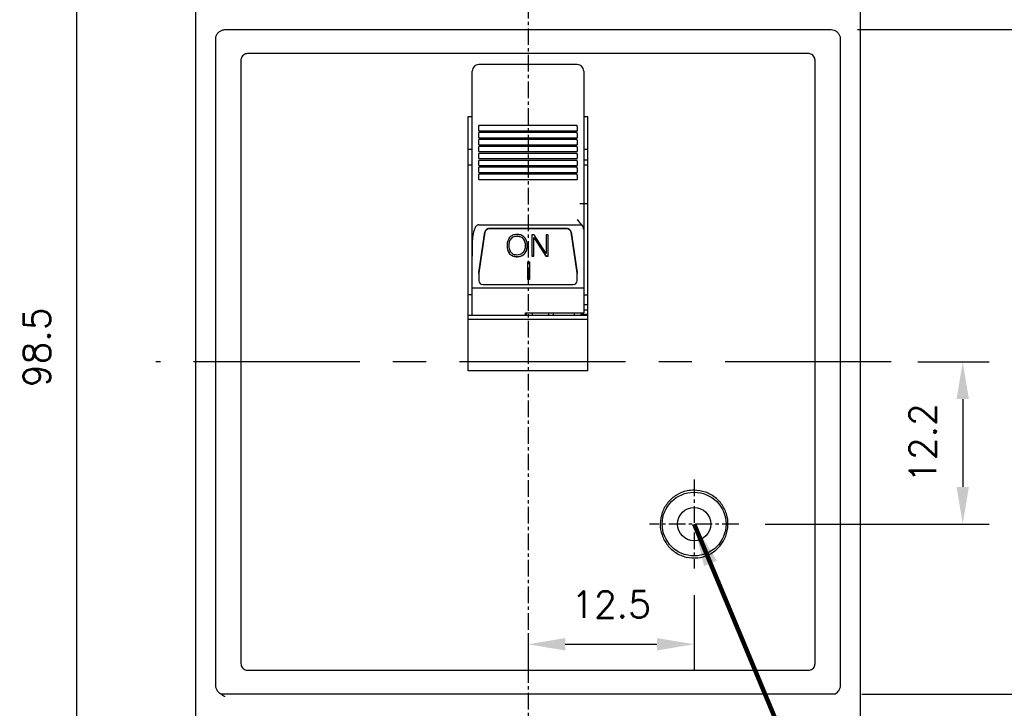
# Model space of a CAD drawing. Extents: x -26 to 1050, y -162 to 594.
# Tile 7 of 24: x 236 to 310, y 384 to 436. Entities that reach past the tile are written whole.
import ezdxf

# ---------------------------------------------------------------- set-up
doc = ezdxf.new("R2010")
doc.units = 0
doc.header["$MEASUREMENT"] = 0
doc.linetypes.add('CENTER', pattern=[2, 1.25, -0.25, 0.25, -0.25])
doc.layers.get('0').update_dxf_attribs({"linetype": 'CONTINUOUS'})
doc.layers.add('cen', color=1, linetype='CENTER')
doc.layers.add('di', color=3, linetype='CONTINUOUS')
doc.styles.add('KIM', font='ROMANS.shx', dxfattribs={"height": 5, "bigfont": 'GSG1.shx'})
doc.styles.get("Standard").update_dxf_attribs({"font": 'romans.shx', "height": 2, "bigfont": 'hgs.shx'})
doc.dimstyles.get("Standard").update_dxf_attribs({"dimscale": 0, "dimtxt": 2, "dimasz": 2, "dimexe": 0.5, "dimexo": 0.5, "dimgap": 1, "dimtad": 1, "dimdsep": 46, "dimtxsty": 'Standard', "dimcen": 0, "dimclrd": 3, "dimclre": 3, "dimclrt": 3, "dimadec": 0, "dimazin": 2, "dimtp": 0.1, "dimtm": 0.1, "dimtfac": 1, "dimtmove": 0, "dimatfit": 3, "dimfxl": 0, "dimtolj": 1, "dimarcsym": 0})
doc.dimstyles.new('STANDARD$0', dxfattribs={"dimtxt": 5, "dimasz": 5, "dimexe": 1, "dimexo": 2, "dimgap": 2, "dimtad": 1, "dimdec": 4, "dimzin": 12, "dimdsep": 46, "dimtxsty": 'KIM', "dimcen": -1, "dimdle": 0.1, "dimadec": 0, "dimazin": 0, "dimtfac": 1, "dimtdec": 4, "dimtmove": 0, "dimatfit": 3, "dimfxl": 0, "dimtolj": 1, "dimtzin": 0, "dimarcsym": 0})

# ---------------------------------------------------------------- blocks, each defined once
blk = doc.blocks.new('*D269')
at = {"layer": 'di'}
for p, q in [((247.617, 460.379), (237.854, 460.379)), ((239.854, 457.579), (239.854, 364.579)), ((271.817, 361.779), (237.854, 361.779))]:
    blk.add_line(p, q, dxfattribs=at)
for points in [[(239.388, 457.579), (240.321, 457.579), (239.854, 460.379)], [(239.388, 364.579), (240.321, 364.579), (239.854, 361.779)]]:
    blk.add_solid(points, dxfattribs=at)
at = {"layer": 'di', "insert": (236.854, 411.479), "char_height": 2, "attachment_point": 5, "rotation": 90}
blk.add_mtext('\\A1;98.5', dxfattribs=at)
blk = doc.blocks.new('*D270')
at = {"layer": 'di'}
for p, q in [((298.617, 435.379), (318.528, 435.379)), ((316.528, 432.579), (316.528, 388.179)), ((298.931, 385.379), (318.528, 385.379))]:
    blk.add_line(p, q, dxfattribs=at)
for points in [[(316.061, 432.579), (316.994, 432.579), (316.528, 435.379)], [(316.061, 388.179), (316.994, 388.179), (316.528, 385.379)]]:
    blk.add_solid(points, dxfattribs=at)
at = {"layer": 'di', "insert": (313.528, 410.379), "char_height": 2, "attachment_point": 5, "rotation": 90}
blk.add_mtext('\\A1;50', dxfattribs=at)
blk = doc.blocks.new('*D271')
at = {"layer": 'di'}
for p, q in [((291.593, 450.379), (338.528, 450.379)), ((336.528, 447.579), (336.528, 373.179)), ((291.593, 370.379), (338.528, 370.379))]:
    blk.add_line(p, q, dxfattribs=at)
for points in [[(336.061, 447.579), (336.994, 447.579), (336.528, 450.379)], [(336.061, 373.179), (336.994, 373.179), (336.528, 370.379)]]:
    blk.add_solid(points, dxfattribs=at)
at = {"layer": 'di', "insert": (333.528, 410.379), "char_height": 2, "attachment_point": 5, "rotation": 90}
blk.add_mtext('\\A1;80', dxfattribs=at)
blk = doc.blocks.new('*D272')
at = {"layer": 'di'}
for p, q in [((300.117, 442.379), (328.528, 442.379)), ((326.528, 439.579), (326.528, 381.179)), ((300.117, 378.379), (328.528, 378.379))]:
    blk.add_line(p, q, dxfattribs=at)
for points in [[(326.061, 439.579), (326.994, 439.579), (326.528, 442.379)], [(326.061, 381.179), (326.994, 381.179), (326.528, 378.379)]]:
    blk.add_solid(points, dxfattribs=at)
at = {"layer": 'di', "insert": (323.528, 410.379), "char_height": 2, "attachment_point": 5, "rotation": 90}
blk.add_mtext('\\A1;64', dxfattribs=at)
blk = doc.blocks.new('*D273')
at = {"layer": 'di'}
for p, q in [((279.171, 452.379), (348.528, 452.379)), ((346.528, 449.579), (346.528, 371.179)), ((279.093, 368.379), (348.528, 368.379))]:
    blk.add_line(p, q, dxfattribs=at)
for points in [[(346.061, 449.579), (346.994, 449.579), (346.528, 452.379)], [(346.061, 371.179), (346.994, 371.179), (346.528, 368.379)]]:
    blk.add_solid(points, dxfattribs=at)
at = {"layer": 'di', "insert": (343.528, 410.379), "char_height": 2, "attachment_point": 5, "rotation": 90}
blk.add_mtext('\\A1;84', dxfattribs=at)
blk = doc.blocks.new('*D274')
at = {"layer": 'di'}
for p, q in [((303.154, 410.379), (308.528, 410.379)), ((306.528, 407.579), (306.528, 400.979)), ((291.671, 398.179), (308.528, 398.179))]:
    blk.add_line(p, q, dxfattribs=at)
for points in [[(306.061, 407.579), (306.994, 407.579), (306.528, 410.379)], [(306.061, 400.979), (306.994, 400.979), (306.528, 398.179)]]:
    blk.add_solid(points, dxfattribs=at)
at = {"layer": 'di', "insert": (303.528, 404.279), "char_height": 2, "attachment_point": 5, "rotation": 90}
blk.add_mtext('\\A1;12.2', dxfattribs=at)
blk = doc.blocks.new('*D275')
at = {"layer": 'di'}
for p, q in [((286.317, 392.824), (286.317, 387.136)), ((273.817, 389.904), (273.817, 387.136)), ((276.617, 389.136), (283.517, 389.136))]:
    blk.add_line(p, q, dxfattribs=at)
for points in [[(276.617, 389.603), (276.617, 388.669), (273.817, 389.136)], [(283.517, 389.603), (283.517, 388.669), (286.317, 389.136)]]:
    blk.add_solid(points, dxfattribs=at)
at = {"layer": 'di', "insert": (280.067, 392.136), "char_height": 2, "attachment_point": 5}
blk.add_mtext('\\A1;12.5', dxfattribs=at)

msp = doc.modelspace()

# ---------------------------------------------------------------- linework, layer by layer
for p, q in [((248.817, 379.079), (248.817, 441.679)), ((298.817, 441.679), (298.817, 379.079)), ((251.017, 435.379), (296.617, 435.379)), ((250.317, 434.493), (250.317, 434.678)), ((250.317, 386.265), (250.317, 434.493)), ((297.317, 434.678), (297.317, 434.493)), ((297.317, 434.493), (297.317, 386.265)), ((294.917, 433.579), (252.717, 433.579)), ((252.217, 433.079), (252.217, 387.679)), ((277.517, 432.756), (270.117, 432.756)), ((295.417, 387.679), (295.417, 433.079)), ((269.617, 431.482), (269.617, 432.256)), ((278.017, 432.256), (278.017, 431.482)), ((269.617, 430.988), (269.617, 431.482)), ((278.017, 431.482), (278.017, 430.988)), ((269.617, 428.679), (269.617, 430.988)), ((278.017, 430.988), (278.017, 428.679)), ((269.317, 428.844), (269.617, 428.844)), ((269.317, 409.719), (269.317, 428.844)), ((269.617, 422.801), (269.617, 428.679)), ((278.017, 428.844), (278.317, 428.844)), ((278.017, 428.679), (278.017, 422.801)), ((278.317, 409.719), (278.317, 428.844)), ((277.517, 428.156), (270.117, 428.156)), ((270.117, 428.099), (270.117, 428.156)), ((270.117, 427.77), (270.117, 428.099)), ((270.117, 427.77), (277.517, 427.77)), ((277.517, 427.634), (270.117, 427.634)), ((270.117, 427.576), (270.117, 427.634)), ((270.117, 427.247), (270.117, 427.576)), ((277.517, 428.099), (277.517, 428.156)), ((277.517, 428.099), (277.517, 427.77)), ((277.517, 427.576), (277.517, 427.634)), ((277.517, 427.576), (277.517, 427.247)), ((270.117, 427.247), (277.517, 427.247)), ((277.517, 427.111), (270.117, 427.111)), ((270.117, 427.054), (270.117, 427.111)), ((270.117, 426.725), (270.117, 427.054)), ((277.517, 427.054), (277.517, 427.111)), ((277.517, 427.054), (277.517, 426.725)), ((269.617, 426.352), (269.317, 426.352)), ((270.117, 426.725), (277.517, 426.725)), ((277.517, 426.588), (270.117, 426.588)), ((270.117, 426.531), (270.117, 426.588)), ((270.117, 426.202), (270.117, 426.531)), ((270.117, 426.202), (277.517, 426.202)), ((277.517, 426.066), (270.117, 426.066)), ((270.117, 426.008), (270.117, 426.066)), ((270.117, 425.68), (270.117, 426.008)), ((277.517, 426.531), (277.517, 426.588)), ((277.517, 426.531), (277.517, 426.202)), ((277.517, 426.008), (277.517, 426.066)), ((277.517, 426.008), (277.517, 425.68)), ((278.317, 426.352), (278.017, 426.352)), ((270.117, 425.68), (277.517, 425.68)), ((277.517, 425.543), (270.117, 425.543)), ((270.117, 425.486), (270.117, 425.543)), ((270.117, 425.157), (270.117, 425.486)), ((277.517, 425.486), (277.517, 425.543)), ((277.517, 425.486), (277.517, 425.157)), ((278.317, 425.549), (278.017, 425.549)), ((269.617, 425.179), (269.317, 425.179)), ((270.117, 425.157), (277.517, 425.157)), ((277.517, 425.021), (270.117, 425.021)), ((270.117, 424.963), (270.117, 425.021)), ((270.117, 424.634), (270.117, 424.963)), ((270.117, 424.634), (277.517, 424.634)), ((277.517, 424.963), (277.517, 425.021)), ((277.517, 424.963), (277.517, 424.634)), ((278.317, 425.179), (278.017, 425.179)), ((277.517, 424.498), (270.117, 424.498)), ((270.117, 424.44), (270.117, 424.498)), ((270.117, 424.112), (270.117, 424.44)), ((270.117, 424.112), (277.517, 424.112)), ((277.517, 424.44), (277.517, 424.498)), ((277.517, 424.44), (277.517, 424.112)), ((269.617, 422.439), (269.617, 422.801)), ((269.617, 422.108), (269.617, 422.439)), ((278.017, 422.801), (278.017, 422.439)), ((278.017, 422.439), (278.017, 422.108)), ((269.617, 421.011), (269.617, 422.108)), ((278.317, 422.279), (277.717, 422.279)), ((278.017, 422.108), (278.017, 420.331)), ((269.617, 418.325), (269.617, 421.011)), ((270.117, 420.702), (277.86, 420.702)), ((270.12, 417.108), (270.58, 420.172)), ((270.58, 420.141), (270.12, 417.078)), ((276.756, 420.417), (270.877, 420.417)), ((276.756, 420.386), (270.877, 420.386)), ((277.053, 420.172), (277.514, 417.108)), ((277.514, 417.078), (277.053, 420.141)), ((278.017, 420.331), (278.017, 415.947)), ((272.548, 419.668), (272.548, 419.652)), ((273.003, 419.857), (273.003, 419.842)), ((273.448, 419.672), (273.448, 419.657)), ((274.276, 419.947), (274.11, 419.947)), ((274.11, 419.947), (274.11, 418.334)), ((274.264, 419.748), (275.171, 418.349)), ((274.264, 419.748), (274.264, 419.732)), ((274.264, 418.334), (274.264, 419.732)), ((274.264, 419.732), (275.171, 418.334)), ((275.188, 418.539), (274.276, 419.947)), ((275.341, 419.947), (275.188, 419.947)), ((275.188, 419.947), (275.188, 418.539)), ((275.341, 418.334), (275.341, 419.947)), ((272.394, 419.143), (272.394, 419.127)), ((273.604, 419.143), (273.604, 419.127)), ((269.617, 415.947), (269.617, 418.325)), ((272.434, 418.528), (272.434, 418.512)), ((272.999, 418.309), (272.999, 418.294)), ((273.552, 418.519), (273.552, 418.504)), ((273.813, 417.912), (273.94, 417.912)), ((273.813, 416.57), (273.813, 417.912)), ((273.94, 417.912), (273.94, 416.57)), ((274.11, 418.349), (274.264, 418.349)), ((274.11, 418.334), (274.264, 418.334)), ((275.171, 418.349), (275.341, 418.349)), ((275.171, 418.349), (275.171, 418.334)), ((275.171, 418.334), (275.341, 418.334)), ((270.117, 417.037), (270.117, 417.068)), ((270.117, 417.037), (270.117, 416.487)), ((273.94, 416.586), (273.813, 416.586)), ((273.94, 416.57), (273.813, 416.57)), ((277.517, 417.068), (277.517, 417.037)), ((277.517, 416.487), (277.517, 417.037)), ((269.617, 415.947), (278.017, 415.947)), ((269.617, 413.879), (269.617, 415.947)), ((270.417, 416.201), (277.217, 416.201)), ((278.017, 415.947), (278.017, 414.071)), ((269.617, 415.424), (269.317, 415.424)), ((278.017, 415.424), (278.317, 415.424)), ((278.317, 414.679), (278.017, 414.679)), ((278.317, 414.279), (278.017, 414.279)), ((278.317, 413.879), (269.317, 413.879)), ((278.317, 413.579), (269.317, 413.579)), ((273.617, 414.071), (278.017, 414.071)), ((273.617, 413.879), (273.617, 414.071)), ((273.667, 414.071), (273.667, 413.919)), ((273.667, 413.879), (273.667, 413.919)), ((274.167, 413.879), (274.167, 414.071)), ((275.367, 414.071), (275.367, 413.879)), ((275.717, 414.071), (275.717, 413.879)), ((277.317, 413.879), (277.317, 414.071)), ((277.817, 414.071), (277.817, 413.979)), ((277.817, 413.879), (277.817, 413.979)), ((277.817, 413.979), (278.317, 413.979)), ((278.317, 409.719), (269.317, 409.719)), ((252.717, 387.179), (294.917, 387.179)), ((250.317, 386.088), (250.317, 386.265)), ((250.317, 386.068), (250.317, 386.088)), ((297.317, 386.265), (297.317, 386.088)), ((297.317, 386.088), (297.317, 386.068)), ((296.931, 385.379), (250.702, 385.379))]:
    msp.add_line(p, q)
for radius in [2.4, 1.25]:
    msp.add_circle((286.317, 398.179), radius)
for centre, radius, start, end in [((270.117, 432.256), 0.5, 90, 180), ((277.517, 432.256), 0.5, 0, 90), ((270.871, 420.122), 0.296, 88.87159, 170.16317), ((270.871, 420.091), 0.296, 88.87169, 170.16306), ((276.762, 420.122), 0.296, 9.83709, 91.12815), ((276.762, 420.091), 0.296, 9.8372, 91.12804), ((270.388, 417.068), 0.272, 171.4541, 179.99771), ((270.388, 417.037), 0.272, 171.45384, 179.99777), ((270.409, 416.494), 0.293, 181.47315, 271.4007), ((277.224, 416.494), 0.293, 268.59912, 358.52685), ((277.245, 417.068), 0.271, 359.99994, 8.54825), ((277.245, 417.037), 0.271, 359.99988, 8.54851)]:
    msp.add_arc(centre, radius, start, end)
for points, knots in [([(250.317, 434.678), (250.324, 434.756), (250.34, 434.914), (250.461, 435.125), (250.639, 435.283), (250.836, 435.367), (250.965, 435.375), (251.017, 435.379)], [0, 0, 0, 0, 0.215207, 0.430422, 0.64545, 0.860088, 1, 1, 1, 1]), ([(296.617, 435.379), (296.695, 435.371), (296.852, 435.356), (297.062, 435.235), (297.22, 435.058), (297.304, 434.86), (297.313, 434.73), (297.317, 434.678)], [0, 0, 0, 0, 0.21418, 0.428355, 0.642715, 0.857467, 1, 1, 1, 1]), ([(252.717, 433.579), (252.66, 433.573), (252.548, 433.562), (252.398, 433.476), (252.285, 433.349), (252.225, 433.209), (252.219, 433.116), (252.217, 433.079)], [0, 0, 0, 0, 0.214623, 0.429244, 0.643892, 0.858596, 1, 1, 1, 1]), ([(295.417, 433.079), (295.411, 433.135), (295.4, 433.247), (295.314, 433.397), (295.187, 433.51), (295.046, 433.57), (294.953, 433.576), (294.917, 433.579)], [0, 0, 0, 0, 0.214764, 0.429529, 0.64427, 0.858957, 1, 1, 1, 1]), ([(277.86, 420.702), (277.751, 420.832), (277.641, 420.962), (277.518, 421.079), (277.517, 421.08)], [0, 0, 0, 0, 0.991276, 1, 1, 1, 1]), ([(270.117, 420.702), (270.093, 420.7), (270.04, 420.694), (269.954, 420.642), (269.843, 420.516), (269.712, 420.209), (269.633, 419.736), (269.617, 419.073), (269.617, 418.602), (269.617, 418.325)], [0, 0, 0, 0, 0.026542, 0.059127, 0.111468, 0.218155, 0.444442, 0.672363, 1, 1, 1, 1]), ([(278.017, 420.331), (278.01, 420.391), (277.997, 420.512), (277.924, 420.634), (277.871, 420.691), (277.86, 420.702)], [0, 0, 0, 0, 0.4427096, 0.8848698, 1, 1, 1, 1]), ([(272.432, 419.744), (272.367, 419.637), (272.249, 419.444), (272.243, 419.222), (272.24, 419.124)], [0, 0, 0, 0, 0.558164, 1, 1, 1, 1]), ([(272.394, 419.143), (272.398, 419.248), (272.404, 419.436), (272.504, 419.597), (272.548, 419.668)], [0, 0, 0, 0, 0.560727, 1, 1, 1, 1]), ([(272.394, 419.127), (272.398, 419.233), (272.404, 419.42), (272.504, 419.582), (272.548, 419.652)], [0, 0, 0, 0, 0.560727, 1, 1, 1, 1]), ([(272.999, 419.967), (272.877, 419.959), (272.66, 419.945), (272.502, 419.806), (272.432, 419.744)], [0, 0, 0, 0, 0.560206, 1, 1, 1, 1]), ([(272.548, 419.668), (272.58, 419.701), (272.646, 419.769), (272.804, 419.843), (272.928, 419.852), (273.003, 419.857)], [0, 0, 0, 0, 0.280171, 0.560364, 1, 1, 1, 1]), ([(272.548, 419.652), (272.58, 419.686), (272.646, 419.753), (272.804, 419.828), (272.928, 419.836), (273.003, 419.842)], [0, 0, 0, 0, 0.280171, 0.560364, 1, 1, 1, 1]), ([(273.561, 419.747), (273.47, 419.82), (273.306, 419.952), (273.093, 419.963), (272.999, 419.967)], [0, 0, 0, 0, 0.557807, 1, 1, 1, 1]), ([(273.003, 419.857), (273.1, 419.85), (273.272, 419.836), (273.394, 419.722), (273.448, 419.672)], [0, 0, 0, 0, 0.559821, 1, 1, 1, 1]), ([(273.003, 419.842), (273.1, 419.834), (273.272, 419.82), (273.394, 419.707), (273.448, 419.657)], [0, 0, 0, 0, 0.559821, 1, 1, 1, 1]), ([(273.448, 419.672), (273.501, 419.58), (273.597, 419.414), (273.602, 419.226), (273.604, 419.143)], [0, 0, 0, 0, 0.558164, 1, 1, 1, 1]), ([(273.448, 419.657), (273.501, 419.564), (273.597, 419.399), (273.602, 419.21), (273.604, 419.127)], [0, 0, 0, 0, 0.558164, 1, 1, 1, 1]), ([(273.758, 419.126), (273.753, 419.252), (273.744, 419.476), (273.617, 419.664), (273.561, 419.747)], [0, 0, 0, 0, 0.560689, 1, 1, 1, 1]), ([(272.24, 419.14), (272.245, 419.016), (272.254, 418.794), (272.379, 418.609), (272.434, 418.528)], [0, 0, 0, 0, 0.560643, 1, 1, 1, 1]), ([(272.24, 419.124), (272.245, 419), (272.254, 418.779), (272.379, 418.594), (272.434, 418.512)], [0, 0, 0, 0, 0.560645, 1, 1, 1, 1]), ([(272.556, 418.6), (272.501, 418.692), (272.401, 418.856), (272.396, 419.044), (272.394, 419.127)], [0, 0, 0, 0, 0.558085, 1, 1, 1, 1]), ([(273.003, 418.419), (272.907, 418.427), (272.736, 418.44), (272.611, 418.551), (272.556, 418.6)], [0, 0, 0, 0, 0.559929, 1, 1, 1, 1]), ([(273.443, 418.602), (273.373, 418.542), (273.246, 418.434), (273.078, 418.424), (273.003, 418.419)], [0, 0, 0, 0, 0.558064, 1, 1, 1, 1]), ([(273.604, 419.127), (273.599, 419.022), (273.592, 418.833), (273.489, 418.673), (273.443, 418.602)], [0, 0, 0, 0, 0.560622, 1, 1, 1, 1]), ([(273.552, 418.519), (273.622, 418.626), (273.748, 418.818), (273.755, 419.042), (273.758, 419.141)], [0, 0, 0, 0, 0.557957, 1, 1, 1, 1]), ([(273.552, 418.504), (273.622, 418.611), (273.748, 418.802), (273.755, 419.027), (273.758, 419.126)], [0, 0, 0, 0, 0.557957, 1, 1, 1, 1]), ([(272.434, 418.528), (272.526, 418.455), (272.691, 418.324), (272.905, 418.314), (272.999, 418.309)], [0, 0, 0, 0, 0.557825, 1, 1, 1, 1]), ([(272.434, 418.512), (272.526, 418.439), (272.691, 418.309), (272.905, 418.298), (272.999, 418.294)], [0, 0, 0, 0, 0.557825, 1, 1, 1, 1]), ([(272.999, 418.309), (273.116, 418.317), (273.325, 418.332), (273.483, 418.462), (273.552, 418.519)], [0, 0, 0, 0, 0.560065, 1, 1, 1, 1]), ([(272.999, 418.294), (273.116, 418.302), (273.325, 418.317), (273.483, 418.447), (273.552, 418.504)], [0, 0, 0, 0, 0.560065, 1, 1, 1, 1]), ([(286.317, 400.729), (286.603, 400.701), (287.177, 400.644), (287.94, 400.205), (288.52, 399.557), (288.852, 398.749), (288.898, 397.878), (288.653, 397.04), (288.144, 396.331), (287.43, 395.83), (286.59, 395.594), (285.719, 395.65), (284.915, 395.99), (284.27, 396.577), (283.855, 397.345), (283.718, 398.207), (283.874, 399.065), (284.305, 399.825), (284.963, 400.395), (285.673, 400.688), (286.138, 400.718), (286.317, 400.729)], [0, 0, 0, 0, 0.053685, 0.107369, 0.161055, 0.214743, 0.268434, 0.322129, 0.375823, 0.429516, 0.483203, 0.536886, 0.590567, 0.64425, 0.69794, 0.751633, 0.805328, 0.859021, 0.912711, 0.966399, 1, 1, 1, 1]), ([(252.217, 387.679), (252.222, 387.623), (252.233, 387.51), (252.319, 387.36), (252.446, 387.247), (252.587, 387.187), (252.68, 387.181), (252.717, 387.179)], [0, 0, 0, 0, 0.214765, 0.429529, 0.644268, 0.858955, 1, 1, 1, 1]), ([(294.917, 387.179), (294.973, 387.184), (295.085, 387.195), (295.235, 387.282), (295.348, 387.408), (295.408, 387.549), (295.414, 387.642), (295.417, 387.679)], [0, 0, 0, 0, 0.214622, 0.429245, 0.643891, 0.858594, 1, 1, 1, 1]), ([(251.017, 385.191), (251.015, 385.192), (250.987, 385.207), (250.932, 385.236), (250.826, 385.296), (250.655, 385.404), (250.467, 385.585), (250.338, 385.831), (250.324, 385.992), (250.317, 386.068)], [0, 0, 0, 0, 0.004468, 0.081402, 0.158296, 0.31107, 0.594254, 0.807722, 1, 1, 1, 1]), ([(297.317, 386.068), (297.31, 385.992), (297.295, 385.831), (297.166, 385.585), (297.022, 385.446), (296.931, 385.379), (296.931, 385.379)], [0, 0, 0, 0, 0.1922782, 0.4057456, 0.6889296, 0.6905464, 0.6905464, 0.6905464, 0.6905464])]:
    msp.add_open_spline(points, degree=3, knots=knots)
at = {"layer": 'cen'}
for p, q in [((273.817, 465.476), (273.817, 358.193)), ((286.317, 401.534), (286.317, 394.824)), ((289.671, 398.179), (282.962, 398.179))]:
    msp.add_line(p, q, dxfattribs=at)
at = {"layer": 'cen', "ltscale": 10}
msp.add_line((301.154, 410.379), (245.814, 410.379), dxfattribs=at)

# ---------------------------------------------------------------- dimensions: what is measured, and where the dimension line sits
at = {"layer": 'di'}
dim = msp.add_linear_dim(base=(239.854, 361.779), p1=(249.617, 460.379), p2=(273.817, 361.779), angle=90, text='98.5', dimstyle='STANDARD$0', override={"dimtxt": 3, "dimasz": 2.8, "dimexe": 2, "dimdec": 2, "dimzin": 8, "dimtxsty": 'Standard', "dimcen": 0, "dimclrd": 256, "dimclre": 256, "dimclrt": 256, "dimadec": 2, "dimazin": 2, "dimtfac": 0.6, "dimtdec": 2, "dimtzin": 8, "dimlwd": 65535, "dimlwe": 65535, "dimarcsym": 1}, dxfattribs=at)
dim.commit()
dim.dimension.update_dxf_attribs({"geometry": '*D269', "text_midpoint": (239.854, 411.479), "dimtype": 160})
for base, p1, p2, picture, middle in [((346.528, 368.379), (277.171, 452.379), (277.093, 368.379), '*D273', (346.528, 410.379)), ((336.528, 370.379), (289.593, 450.379), (289.593, 370.379), '*D271', (336.528, 410.379)), ((326.528, 378.379), (298.117, 442.379), (298.117, 378.379), '*D272', (326.528, 410.379)), ((316.528, 385.379), (296.617, 435.379), (296.931, 385.379), '*D270', (316.528, 410.379)), ((306.528, 398.179), (301.154, 410.379), (289.671, 398.179), '*D274', (306.528, 404.279))]:
    dim = msp.add_linear_dim(base=base, p1=p1, p2=p2, angle=270, dimstyle='STANDARD$0', override={"dimtxt": 3, "dimasz": 2.8, "dimexe": 2, "dimdec": 2, "dimzin": 8, "dimtxsty": 'Standard', "dimcen": 0, "dimclrd": 256, "dimclre": 256, "dimclrt": 256, "dimadec": 2, "dimazin": 2, "dimtfac": 0.6, "dimtdec": 2, "dimtmove": 0, "dimtzin": 8, "dimlwd": 65535, "dimlwe": 65535, "dimarcsym": 1}, dxfattribs=at)
    dim.commit()
    dim.dimension.update_dxf_attribs({"geometry": picture, "text_midpoint": middle, "dimtype": 160})
dim = msp.add_linear_dim(base=(286.317, 389.136), p1=(273.817, 391.904), p2=(286.317, 394.824), dimstyle='STANDARD$0', override={"dimtxt": 3, "dimasz": 2.8, "dimexe": 2, "dimdec": 2, "dimzin": 8, "dimtxsty": 'Standard', "dimcen": 0, "dimclrd": 256, "dimclre": 256, "dimclrt": 256, "dimadec": 2, "dimazin": 2, "dimtfac": 0.6, "dimtdec": 2, "dimtzin": 8, "dimlwd": 65535, "dimlwe": 65535, "dimarcsym": 1}, dxfattribs=at)
dim.commit()
dim.dimension.update_dxf_attribs({"geometry": '*D275', "text_midpoint": (280.067, 389.136), "dimtype": 160})

# ---------------------------------------------------------------- leaders
at = {"layer": 'di', "annotation_type": 0, "has_hookline": 1, "hookline_direction": 0, "text_width": 20.992}
msp.add_leader([(286.317, 398.179), (306.917, 348.758), (310.117, 348.758)], dimstyle='Standard', override={"dimscale": 1, "dimtxt": 4, "dimasz": 3.2, "dimexe": 2, "dimexo": 2, "dimgap": 2, "dimclrd": 256, "dimclre": 256, "dimclrt": 256, "dimadec": 2, "dimtfac": 0.6, "dimlwd": 65535, "dimlwe": 65535, "dimarcsym": 1}, dxfattribs=at)

doc.saveas('drawing.dxf')
